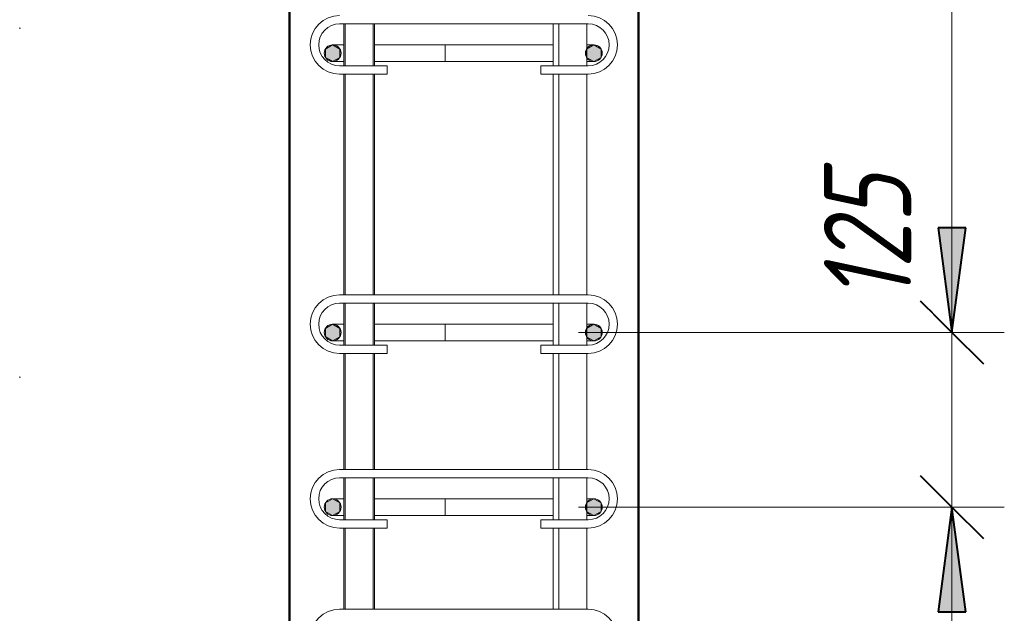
# Model space of a CAD drawing. Header units: millimetres. Extents: x 22682 to 33621, y -25388 to 48923.
# Tile 25 of 29: x 28775 to 29480, y 43924 to 44349. Entities that reach past the tile are written whole.
import ezdxf

# ---------------------------------------------------------------- set-up
doc = ezdxf.new("R2010")
doc.units = ezdxf.units.MM
doc.linetypes.add('ADSK_Линия разреза', pattern=[500, 0, -250, 0, -250])
doc.linetypes.add('ADSK_Линия сетки', pattern=[625, 500, -62.5, 0, -62.5])
for name, color, linetype, lineweight in [('A-____-____-DIMS', 211, 'Continuous', 9), ('A-____-____-DIMS-25', 211, 'Continuous', 9), ('G-____-____-SYMB', 111, 'Continuous', 9), ('S-COLS-____-MCUT', 52, 'Continuous', 50), ('S-GRID-____-OTLN', 1, 'Continuous', 9), ('S-RBAR-____-MCUT', 171, 'Continuous', 20), ('S-RBAR-____-OTLN', 171, 'Continuous', 100)]:
    doc.layers.add(name, color=color, linetype=linetype, lineweight=lineweight)
doc.styles.add('GOST Common_I_1', font='GOST_Common Italic.ttf', dxfattribs={"width": 0.8, "height": 62.5})
doc.dimstyles.new('ADSK_Для_арматуры_Основной_2_5_мм_шаг_кол-во_Стрелки_точный', dxfattribs={"dimscale": 304.8, "dimtxt": 0.206224, "dimasz": 0, "dimexe": 0.123031, "dimexo": 0.000403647, "dimgap": 0.032808, "dimtad": 1, "dimdec": 0, "dimlfac": 304.8, "dimdsep": 46, "dimtxsty": 'GOST Common_I_1', "dimblk2": 'NONE', "dimsah": 1, "dimcen": 0.09, "dimdle": 0.123031, "dimazin": 0, "dimtfac": 1, "dimtdec": 4, "dimtix": 1, "dimtmove": 0, "dimatfit": 3, "dimfxl": 1, "dimtvp": 1, "dimtfill": 1, "dimtolj": 1, "dimtzin": 0, "dimarcsym": 2})
doc.dimstyles.new('ADSK_Для_арматуры_Основной_2_5_мм_шаг_кол-во_Стрелки_точный_1', dxfattribs={"dimscale": 304.8, "dimtxt": 0.206224, "dimasz": 0.246063, "dimexe": 0.123031, "dimexo": 0.000403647, "dimgap": 0.032808, "dimtad": 1, "dimdec": 0, "dimlfac": 304.8, "dimdsep": 46, "dimtxsty": 'GOST Common_I_1', "dimsah": 1, "dimcen": 0.09, "dimdle": 0.123031, "dimazin": 0, "dimtfac": 1, "dimtdec": 4, "dimtix": 1, "dimtmove": 0, "dimatfit": 3, "dimfxl": 1, "dimtvp": 1, "dimtfill": 1, "dimtolj": 1, "dimtzin": 0, "dimarcsym": 2})
doc.dimstyles.new('ADSK_Округление_5мм__Узкий_', dxfattribs={"dimscale": 304.8, "dimtxt": 0.206224, "dimasz": 0.147638, "dimexe": 0.123031, "dimexo": 0.000269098, "dimgap": 0.032808, "dimtad": 1, "dimdec": 0, "dimlfac": 304.8, "dimrnd": 5, "dimdsep": 46, "dimtxsty": 'GOST Common_I_1', "dimblk1": 'OBLIQUE', "dimblk2": 'OBLIQUE', "dimsah": 1, "dimcen": 0.09, "dimdle": 0.123031, "dimazin": 0, "dimtfac": 1, "dimtdec": 4, "dimtix": 1, "dimtmove": 1, "dimatfit": 3, "dimfxl": 1, "dimtvp": 1, "dimtfill": 1, "dimtolj": 1, "dimtzin": 0, "dimlwd": 20, "dimlwe": 20, "dimarcsym": 2})
doc.dimstyles.new('ADSK_Округление_5мм__Узкий__1', dxfattribs={"dimscale": 304.8, "dimtxt": 0.206224, "dimasz": 0.147638, "dimexe": 0.123031, "dimexo": 0.000269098, "dimgap": 0.032808, "dimtad": 1, "dimdec": 0, "dimlfac": 304.8, "dimrnd": 5, "dimdsep": 46, "dimtxsty": 'GOST Common_I_1', "dimblk1": 'OBLIQUE', "dimblk2": 'OBLIQUE', "dimsah": 1, "dimcen": 0.09, "dimdle": 0.123031, "dimazin": 0, "dimtfac": 1, "dimtdec": 4, "dimtix": 1, "dimtmove": 0, "dimatfit": 3, "dimfxl": 1, "dimtvp": 1, "dimtfill": 1, "dimtolj": 1, "dimtzin": 0, "dimlwd": 20, "dimlwe": 20, "dimarcsym": 2})

# ---------------------------------------------------------------- blocks, each defined once
blk = doc.blocks.new('DIMBLOCK22-КЖ1_ПЭ_ВЭ15_Армирование_Пилоны_Пм-15_2_2-2')
at = {"layer": 'A-____-____-DIMS-25', "lineweight": 40}
for p, q in [((29442.09, 44000), (29419.59, 44022.5)), ((29442.09, 44000), (29464.59, 43977.5)), ((29442.09, 43300), (29419.59, 43322.5)), ((29442.09, 43300), (29464.59, 43277.5))]:
    blk.add_line(p, q, dxfattribs=at)
at = {"layer": 'A-____-____-DIMS-25', "lineweight": 20}
for p, q in [((29442.09, 44000), (29174.65, 44000)), ((29442.09, 43300), (29442.09, 44000)), ((29442.09, 44000), (29479.59, 44000)), ((29442.09, 43300), (29174.65, 43300)), ((29442.09, 43300), (29479.59, 43300))]:
    blk.add_line(p, q, dxfattribs=at)
at = {"layer": 'A-____-____-DIMS-25', "color": 0, "lineweight": 20, "insert": (29350.41, 43597.26), "char_height": 62.5, "width": 126.5667, "attachment_point": 1, "rotation": 90, "line_spacing_factor": 1.022761, "style": 'GOST Common_I_1', "bg_fill": 3, "box_fill_scale": 1.25, "bg_fill_color": 256, "bg_fill_true_color": 13158600, "bg_fill_transparency": 0}
blk.add_mtext('700', dxfattribs=at)
blk = doc.blocks.new('_Oblique')
at = {"color": 0, "linetype": 'ByBlock', "lineweight": -2}
blk.add_line((-0.5, -0.5), (0.5, 0.5), dxfattribs=at)
blk = doc.blocks.new('DIMBLOCK23-КЖ1_ПЭ_ВЭ15_Армирование_Пилоны_Пм-15_2_2-2')
at = {"layer": 'A-____-____-DIMS-25', "lineweight": 20}
for p, q in [((29442.09, 44242.9), (29442.09, 44134.51)), ((29442.09, 44134.51), (29442.09, 44062.5)), ((29442.09, 44125), (29174.65, 44125)), ((29442.09, 44000), (29442.09, 44125)), ((29442.09, 44125), (29479.59, 44125)), ((29442.09, 44000), (29174.65, 44000)), ((29442.09, 44000), (29479.59, 44000))]:
    blk.add_line(p, q, dxfattribs=at)
at = {"layer": 'A-____-____-DIMS-25', "lineweight": 40}
for p, q in [((29442.09, 44125), (29419.59, 44147.5)), ((29442.09, 44125), (29464.59, 44102.5)), ((29442.09, 44000), (29419.59, 44022.5)), ((29442.09, 44000), (29464.59, 43977.5))]:
    blk.add_line(p, q, dxfattribs=at)
at = {"layer": 'A-____-____-DIMS-25', "color": 0, "lineweight": 20, "insert": (29350.41, 44147.01), "char_height": 62.5, "width": 115.0606, "attachment_point": 1, "rotation": 90, "line_spacing_factor": 1.022761, "style": 'GOST Common_I_1', "bg_fill": 3, "box_fill_scale": 1.25, "bg_fill_color": 256, "bg_fill_true_color": 13158600, "bg_fill_transparency": 0}
blk.add_mtext('125', dxfattribs=at)
blk = doc.blocks.new('DIMBLOCK24-КЖ1_ПЭ_ВЭ15_Армирование_Пилоны_Пм-15_2_2-2')
at = {"layer": 'A-____-____-DIMS-25', "lineweight": 40}
for p, q in [((29442.09, 45325), (29419.59, 45347.5)), ((29442.09, 45325), (29464.59, 45302.5)), ((29442.09, 44125), (29419.59, 44147.5)), ((29442.09, 44125), (29464.59, 44102.5))]:
    blk.add_line(p, q, dxfattribs=at)
at = {"layer": 'A-____-____-DIMS-25', "lineweight": 20}
for p, q in [((29442.09, 45325), (29174.65, 45325)), ((29442.09, 44125), (29442.09, 45325)), ((29442.09, 45325), (29479.59, 45325)), ((29442.09, 44125), (29174.65, 44125)), ((29442.09, 44125), (29479.59, 44125))]:
    blk.add_line(p, q, dxfattribs=at)
at = {"layer": 'A-____-____-DIMS-25', "color": 0, "lineweight": 20, "insert": (29350.41, 44659.48), "char_height": 62.5, "width": 157.2495, "attachment_point": 1, "rotation": 90, "line_spacing_factor": 1.022761, "style": 'GOST Common_I_1', "bg_fill": 3, "box_fill_scale": 1.25, "bg_fill_color": 256, "bg_fill_true_color": 13158600, "bg_fill_transparency": 0}
blk.add_mtext('1200', dxfattribs=at)
blk = doc.blocks.new('DIMBLOCK33-КЖ1_ПЭ_ВЭ15_Армирование_Пилоны_Пм-15_2_2-2')
at = {"layer": 'A-____-____-DIMS-25', "lineweight": 40}
for points in [[(29442.09, 45325), (29432.22, 45250), (29451.97, 45250)], [(29442.09, 44125), (29451.97, 44200), (29432.22, 44200)]]:
    blk.add_hatch(color=256, dxfattribs=at).paths.add_polyline_path(points)
at = {"layer": 'A-____-____-DIMS-25'}
for p, q in [((29442.09, 44087.5), (29442.09, 45362.5)), ((29442.09, 45325), (29223.15, 45325)), ((29442.09, 45325), (29479.59, 45325)), ((29442.09, 44125), (29223.15, 44125)), ((29442.09, 44125), (29479.59, 44125))]:
    blk.add_line(p, q, dxfattribs=at)
at = {"layer": 'A-____-____-DIMS-25', "lineweight": 40}
for p, q in [((29442.09, 45325), (29432.22, 45250)), ((29451.97, 45250), (29442.09, 45325)), ((29432.22, 45250), (29451.97, 45250)), ((29451.97, 44200), (29432.22, 44200)), ((29432.22, 44200), (29442.09, 44125)), ((29442.09, 44125), (29451.97, 44200))]:
    blk.add_line(p, q, dxfattribs=at)
at = {"layer": 'A-____-____-DIMS-25', "color": 0, "insert": (29350.41, 44554.01), "char_height": 62.5, "width": 410.3829, "attachment_point": 1, "rotation": 90, "line_spacing_factor": 1.022761, "style": 'GOST Common_I_1', "bg_fill": 3, "box_fill_scale": 1.25, "bg_fill_color": 256, "bg_fill_true_color": 13158600, "bg_fill_transparency": 0}
blk.add_mtext('200x6=1200', dxfattribs=at)
blk = doc.blocks.new('_None')
blk = doc.blocks.new('DIMBLOCK34-КЖ1_ПЭ_ВЭ15_Армирование_Пилоны_Пм-15_2_2-2')
at = {"layer": 'A-____-____-DIMS-25', "lineweight": 40}
for points in [[(29442.09, 44000), (29432.22, 43925), (29451.97, 43925)], [(29442.09, 43300), (29451.97, 43375), (29432.22, 43375)]]:
    blk.add_hatch(color=256, dxfattribs=at).paths.add_polyline_path(points)
at = {"layer": 'A-____-____-DIMS-25'}
for p, q in [((29442.09, 43262.5), (29442.09, 44037.5)), ((29442.09, 44000), (29223.15, 44000)), ((29442.09, 44000), (29479.59, 44000)), ((29442.09, 43300), (29223.15, 43300)), ((29442.09, 43300), (29479.59, 43300))]:
    blk.add_line(p, q, dxfattribs=at)
at = {"layer": 'A-____-____-DIMS-25', "lineweight": 40}
for p, q in [((29442.09, 44000), (29432.22, 43925)), ((29451.97, 43925), (29442.09, 44000)), ((29432.22, 43925), (29451.97, 43925)), ((29451.97, 43375), (29432.22, 43375)), ((29432.22, 43375), (29442.09, 43300)), ((29442.09, 43300), (29451.97, 43375))]:
    blk.add_line(p, q, dxfattribs=at)
at = {"layer": 'A-____-____-DIMS-25', "color": 0, "insert": (29350.41, 43496.59), "char_height": 62.5, "width": 368.194, "attachment_point": 1, "rotation": 90, "line_spacing_factor": 1.022761, "style": 'GOST Common_I_1', "bg_fill": 3, "box_fill_scale": 1.25, "bg_fill_color": 256, "bg_fill_true_color": 13158600, "bg_fill_transparency": 0}
blk.add_mtext('100x7=700', dxfattribs=at)

msp = doc.modelspace()

# ---------------------------------------------------------------- hatches: boundary and pattern name
at = {"layer": 'S-RBAR-____-MCUT'}
h = msp.add_hatch(color=256, dxfattribs=at)
edge = h.paths.add_edge_path()
edge.add_arc((28998.6473, 44325.0004), 6, 0, 360)
for points in [[(28998.6473, 44319.0004), (29003.8434, 44322.0004), (29003.8434, 44328.0004), (28998.6473, 44331.0004), (28993.4511, 44328.0004), (28993.4511, 44322.0004), (28995.6427, 44320.7351)], [(29185.6473, 44319.0004), (29190.8434, 44322.0004), (29190.8434, 44328.0004), (29185.6473, 44331.0004), (29180.4511, 44328.0004), (29180.4511, 44322.0004)], [(28998.6473, 44119.0004), (29003.8434, 44122.0004), (29003.8434, 44128.0004), (28998.6473, 44131.0004), (28993.4511, 44128.0004), (28993.4511, 44122.0004), (28993.7536, 44121.8257)], [(29185.6473, 44119.0004), (29190.8434, 44122.0004), (29190.8434, 44128.0004), (29185.6473, 44131.0004), (29180.4511, 44128.0004), (29180.4511, 44122.0004)], [(28998.6473, 43994.0004), (29003.8434, 43997.0004), (29003.8434, 44003.0004), (28998.6473, 44006.0004), (28993.4511, 44003.0004), (28993.4511, 43997.0004)], [(29185.6473, 43994.0004), (29190.8434, 43997.0004), (29190.8434, 44003.0004), (29185.6473, 44006.0004), (29180.4511, 44003.0004), (29180.4511, 43997.0004)]]:
    msp.add_hatch(color=256, dxfattribs=at).paths.add_polyline_path(points)
h = msp.add_hatch(color=256, dxfattribs=at)
edge = h.paths.add_edge_path()
edge.add_arc((29185.6473, 44325.0004), 6, 0, 360)
h = msp.add_hatch(color=256, dxfattribs=at)
edge = h.paths.add_edge_path()
edge.add_arc((28998.6473, 44125.0004), 6, 0, 360)
h = msp.add_hatch(color=256, dxfattribs=at)
edge = h.paths.add_edge_path()
edge.add_arc((29185.6473, 44125.0004), 6, 0, 360)
h = msp.add_hatch(color=256, dxfattribs=at)
edge = h.paths.add_edge_path()
edge.add_arc((28998.6473, 44000.0004), 6, 0, 360)
h = msp.add_hatch(color=256, dxfattribs=at)
edge = h.paths.add_edge_path()
edge.add_arc((29185.6473, 44000.0004), 6, 0, 360)

# ---------------------------------------------------------------- linework, layer by layer
at = {"layer": 'G-____-____-SYMB', "linetype": 'ADSK_Линия разреза', "lineweight": 20}
msp.add_line((28774.5595, 47344.2526), (28774.5595, 42077.739), dxfattribs=at)
at = {"layer": 'S-COLS-____-MCUT'}
for p, q in [((28967.6471, 46200), (28967.6471, 43250)), ((29217.6471, 43250), (29217.6471, 46200))]:
    msp.add_line(p, q, dxfattribs=at)
at = {"layer": 'S-GRID-____-OTLN', "linetype": 'ADSK_Линия сетки'}
msp.add_line((28967.6471, 42510.5835), (28967.6471, 46400), dxfattribs=at)
at = {"layer": 'S-RBAR-____-MCUT'}
for p, q in [((28998.6473, 44331.0004), (28993.4511, 44328.0004)), ((28993.4511, 44328.0004), (28993.4511, 44322.0004)), ((29003.8434, 44328.0004), (28998.6473, 44331.0004)), ((29003.8434, 44322.0004), (29003.8434, 44328.0004)), ((29185.6473, 44331.0004), (29180.4511, 44328.0004)), ((29180.4511, 44328.0004), (29180.4511, 44322.0004)), ((29190.8434, 44328.0004), (29185.6473, 44331.0004)), ((29190.8434, 44322.0004), (29190.8434, 44328.0004)), ((28993.4511, 44322.0004), (28995.6427, 44320.7351)), ((28995.6427, 44320.7351), (28998.6473, 44319.0004)), ((28998.6473, 44319.0004), (29003.8434, 44322.0004)), ((29180.4511, 44322.0004), (29185.6473, 44319.0004)), ((29185.6473, 44319.0004), (29190.8434, 44322.0004)), ((28998.6473, 44131.0004), (28993.4511, 44128.0004)), ((28993.4511, 44128.0004), (28993.4511, 44122.0004)), ((29003.8434, 44128.0004), (28998.6473, 44131.0004)), ((29003.8434, 44122.0004), (29003.8434, 44128.0004)), ((29185.6473, 44131.0004), (29180.4511, 44128.0004)), ((29180.4511, 44128.0004), (29180.4511, 44122.0004)), ((29190.8434, 44128.0004), (29185.6473, 44131.0004)), ((29190.8434, 44122.0004), (29190.8434, 44128.0004)), ((28993.4511, 44122.0004), (28993.7536, 44121.8257)), ((28993.7536, 44121.8257), (28998.6473, 44119.0004)), ((28998.6473, 44119.0004), (29003.8434, 44122.0004)), ((29180.4511, 44122.0004), (29185.6473, 44119.0004)), ((29185.6473, 44119.0004), (29190.8434, 44122.0004)), ((28998.6473, 44006.0004), (28993.4511, 44003.0004)), ((28993.4511, 44003.0004), (28993.4511, 43997.0004)), ((29003.8434, 44003.0004), (28998.6473, 44006.0004)), ((29003.8434, 43997.0004), (29003.8434, 44003.0004)), ((29185.6473, 44006.0004), (29180.4511, 44003.0004)), ((29180.4511, 44003.0004), (29180.4511, 43997.0004)), ((29190.8434, 44003.0004), (29185.6473, 44006.0004)), ((29190.8434, 43997.0004), (29190.8434, 44003.0004)), ((28993.4511, 43997.0004), (28998.6473, 43994.0004)), ((28998.6473, 43994.0004), (29003.8434, 43997.0004)), ((29180.4511, 43997.0004), (29185.6473, 43994.0004)), ((29185.6473, 43994.0004), (29190.8434, 43997.0004))]:
    msp.add_line(p, q, dxfattribs=at)
for centre in [(28998.6473, 44325.0004), (29185.6473, 44325.0004), (28998.6473, 44125.0004), (29185.6473, 44125.0004), (28998.6473, 44000.0004), (29185.6473, 44000.0004)]:
    msp.add_circle(centre, 6, dxfattribs=at)
at = {"layer": 'S-RBAR-____-OTLN', "lineweight": 20}
for p, q in [((29003.6401, 44346.0004), (29181.6401, 44346.0004)), ((29006.6468, 44316.0004), (29006.6468, 44346.0004)), ((29007.6473, 44316.0004), (29007.6473, 44346.0004)), ((29027.6473, 44316.0004), (29027.6473, 44346.0004)), ((29028.6468, 44316.0004), (29028.6468, 44346.0004)), ((29156.6473, 44316.0004), (29156.6473, 44346.0004)), ((29160.6472, 44316.0004), (29160.6472, 44346.0004)), ((29180.6472, 44316.0004), (29180.6472, 44346.0004)), ((28998.6473, 44331.0004), (29006.4063, 44331.0004)), ((29028.5197, 44331.0004), (29033.2133, 44331.0004)), ((29033.2545, 44331.0004), (29060.1031, 44331.0004)), ((29060.1031, 44331.0004), (29079.3202, 44331.0004)), ((29079.3202, 44331.0004), (29149.6473, 44331.0004)), ((29079.3202, 44319.0004), (29079.3202, 44331.0004)), ((29149.6473, 44331.0004), (29156.6824, 44331.0004)), ((29180.8242, 44331.0004), (29185.6473, 44331.0004)), ((28998.6473, 44319.0004), (29006.1491, 44319.0004)), ((29028.6064, 44319.0004), (29032.7083, 44319.0004)), ((29032.7325, 44319.0004), (29060.1031, 44319.0004)), ((29060.1031, 44319.0004), (29079.3202, 44319.0004)), ((29079.3202, 44319.0004), (29149.6473, 44319.0004)), ((29149.6473, 44319.0004), (29156.6824, 44319.0004)), ((29180.8242, 44319.0004), (29185.6473, 44319.0004)), ((29037.6401, 44316.0004), (29003.6401, 44316.0004)), ((29037.6401, 44316.0004), (29037.6401, 44310.0004)), ((29181.6401, 44316.0004), (29147.6401, 44316.0004)), ((29147.6401, 44316.0004), (29147.6401, 44310.0004)), ((29037.6401, 44310.0004), (29003.6401, 44310.0004)), ((29006.6468, 44152.0004), (29006.6468, 44310.0004)), ((29007.6473, 44152.0004), (29007.6473, 44310.0004)), ((29027.6473, 44152.0004), (29027.6473, 44310.0004)), ((29028.6468, 44152.0004), (29028.6468, 44310.0004)), ((29181.6401, 44310.0004), (29147.6401, 44310.0004)), ((29156.6473, 44152.0004), (29156.6473, 44310.0004)), ((29160.6472, 44152.0004), (29160.6472, 44310.0004)), ((29180.6472, 44152.0004), (29180.6472, 44310.0004)), ((29003.6473, 44152.0004), (29181.6473, 44152.0004)), ((29003.6473, 44146.0004), (29181.6473, 44146.0004)), ((29006.6468, 44116.0004), (29006.6468, 44146.0004)), ((29007.6473, 44116.0004), (29007.6473, 44146.0004)), ((29027.6473, 44116.0004), (29027.6473, 44146.0004)), ((29028.6468, 44116.0004), (29028.6468, 44146.0004)), ((29156.6473, 44116.0004), (29156.6473, 44146.0004)), ((29160.6472, 44116.0004), (29160.6472, 44146.0004)), ((29180.6472, 44116.0004), (29180.6472, 44146.0004)), ((28998.6473, 44131.0004), (29006.4063, 44131.0004)), ((29028.5197, 44131.0004), (29033.2133, 44131.0004)), ((29033.2545, 44131.0004), (29060.1031, 44131.0004)), ((29060.1031, 44131.0004), (29079.3202, 44131.0004)), ((29079.3202, 44131.0004), (29149.6473, 44131.0004)), ((29079.3202, 44119.0004), (29079.3202, 44131.0004)), ((29149.6473, 44131.0004), (29156.6824, 44131.0004)), ((29180.8242, 44131.0004), (29185.6473, 44131.0004)), ((28998.6473, 44119.0004), (29006.1491, 44119.0004)), ((29037.6473, 44116.0004), (29003.6473, 44116.0004)), ((29028.6064, 44119.0004), (29032.7083, 44119.0004)), ((29032.7325, 44119.0004), (29060.1031, 44119.0004)), ((29037.6473, 44116.0004), (29037.6473, 44110.0004)), ((29060.1031, 44119.0004), (29079.3202, 44119.0004)), ((29079.3202, 44119.0004), (29149.6473, 44119.0004)), ((29181.6473, 44116.0004), (29147.6473, 44116.0004)), ((29147.6473, 44116.0004), (29147.6473, 44110.0004)), ((29149.6473, 44119.0004), (29156.6824, 44119.0004)), ((29180.8242, 44119.0004), (29185.6473, 44119.0004)), ((29037.6473, 44110.0004), (29003.6473, 44110.0004)), ((29006.6468, 44027.0004), (29006.6468, 44110.0004)), ((29007.6473, 44027.0004), (29007.6473, 44110.0004)), ((29027.6473, 44027.0004), (29027.6473, 44110.0004)), ((29028.6468, 44027.0004), (29028.6468, 44110.0004)), ((29181.6473, 44110.0004), (29147.6473, 44110.0004)), ((29156.6473, 44027.0004), (29156.6473, 44110.0004)), ((29160.6472, 44027.0004), (29160.6472, 44110.0004)), ((29180.6472, 44027.0004), (29180.6472, 44110.0004)), ((29003.6473, 44027.0004), (29181.6473, 44027.0004)), ((29003.6473, 44021.0004), (29181.6473, 44021.0004)), ((29006.6468, 43991.0004), (29006.6468, 44021.0004)), ((29007.6473, 43991.0004), (29007.6473, 44021.0004)), ((29027.6473, 43991.0004), (29027.6473, 44021.0004)), ((29028.6468, 43991.0004), (29028.6468, 44021.0004)), ((29156.6473, 43991.0004), (29156.6473, 44021.0004)), ((29160.6472, 43991.0004), (29160.6472, 44021.0004)), ((29180.6472, 43991.0004), (29180.6472, 44021.0004)), ((28998.6473, 44006.0004), (29006.4063, 44006.0004)), ((29028.5197, 44006.0004), (29033.2133, 44006.0004)), ((29033.2545, 44006.0004), (29060.1031, 44006.0004)), ((29060.1031, 44006.0004), (29079.3202, 44006.0004)), ((29079.3202, 44006.0004), (29149.6473, 44006.0004)), ((29079.3202, 43994.0004), (29079.3202, 44006.0004)), ((29149.6473, 44006.0004), (29156.6824, 44006.0004)), ((29180.8242, 44006.0004), (29185.6473, 44006.0004)), ((28998.6473, 43994.0004), (29006.1491, 43994.0004)), ((29028.6064, 43994.0004), (29032.7083, 43994.0004)), ((29032.7325, 43994.0004), (29060.1031, 43994.0004)), ((29060.1031, 43994.0004), (29079.3202, 43994.0004)), ((29079.3202, 43994.0004), (29149.6473, 43994.0004)), ((29149.6473, 43994.0004), (29156.6824, 43994.0004)), ((29180.8242, 43994.0004), (29185.6473, 43994.0004)), ((29037.6473, 43991.0004), (29003.6473, 43991.0004)), ((29037.6473, 43991.0004), (29037.6473, 43985.0004)), ((29181.6473, 43991.0004), (29147.6473, 43991.0004)), ((29147.6473, 43991.0004), (29147.6473, 43985.0004)), ((29037.6473, 43985.0004), (29003.6473, 43985.0004)), ((29006.6468, 43927.0004), (29006.6468, 43985.0004)), ((29007.6473, 43927.0004), (29007.6473, 43985.0004)), ((29027.6473, 43927.0004), (29027.6473, 43985.0004)), ((29028.6468, 43927.0004), (29028.6468, 43985.0004)), ((29181.6473, 43985.0004), (29147.6473, 43985.0004)), ((29156.6473, 43927.0004), (29156.6473, 43985.0004)), ((29160.6472, 43927.0004), (29160.6472, 43985.0004)), ((29180.6472, 43927.0004), (29180.6472, 43985.0004)), ((29003.6401, 43927.0004), (29181.6401, 43927.0004))]:
    msp.add_line(p, q, dxfattribs=at)
for centre, radius, start, end in [((29003.6401, 44331.0004), 21, 90, 270), ((29181.6401, 44331.0004), 21, 270, 90), ((29003.6401, 44331.0004), 15, 90, 270), ((29181.6401, 44331.0004), 15, 270, 90), ((28998.6473, 44325.0004), 6, 90, 270), ((28998.6473, 44325.0004), 6, 90, 270), ((29185.6473, 44325.0004), 6, 270, 90), ((29003.6473, 44131.0004), 21, 90, 270), ((29181.6473, 44131.0004), 21, 270, 90), ((29003.6473, 44131.0004), 15, 90, 270), ((29181.6473, 44131.0004), 15, 270, 90), ((28998.6473, 44125.0004), 6, 90, 270), ((28998.6473, 44125.0004), 6, 90, 270), ((29185.6473, 44125.0004), 6, 270, 90), ((29003.6473, 44006.0004), 21, 90, 270), ((29181.6473, 44006.0004), 21, 270, 90), ((29003.6473, 44006.0004), 15, 90, 270), ((29181.6473, 44006.0004), 15, 270, 90), ((28998.6473, 44000.0004), 6, 90, 270), ((28998.6473, 44000.0004), 6, 90, 270), ((29185.6473, 44000.0004), 6, 270, 90), ((29003.6401, 43906.0004), 21, 90, 270), ((29181.6401, 43906.0004), 21, 270, 90)]:
    msp.add_arc(centre, radius, start, end, dxfattribs=at)

# ---------------------------------------------------------------- next in the draw order: dimensions: what is measured, and where the dimension line sits
at = {"layer": 'A-____-____-DIMS', "lineweight": 20}
dim = msp.add_linear_dim(base=(29442.0912, 44000.0004), p1=(29149.6473, 43300.0004), p2=(29149.6473, 44000.0004), angle=90, dimstyle='ADSK_Округление_5мм__Узкий__1', override={"dimpost": '<>', "dimfxl": 700}, dxfattribs=at)
dim.commit()
dim.dimension.update_dxf_attribs({"geometry": 'DIMBLOCK22-КЖ1_ПЭ_ВЭ15_Армирование_Пилоны_Пм-15_2_2-2', "text_midpoint": (29400.8412, 43650.0004)})

# ---------------------------------------------------------------- next in the draw order: dimensions: what is measured, and where the dimension line sits
dim = msp.add_linear_dim(base=(29442.0912, 44125.0004), p1=(29149.6473, 44000.0004), p2=(29149.6473, 44125.0004), angle=90, dimstyle='ADSK_Округление_5мм__Узкий_', override={"dimpost": '<>', "dimfxl": 125}, dxfattribs=at)
dim.commit()
dim.dimension.update_dxf_attribs({"geometry": 'DIMBLOCK23-КЖ1_ПЭ_ВЭ15_Армирование_Пилоны_Пм-15_2_2-2', "text_midpoint": (29392.0811, 44204.5426), "dimtype": 160, "text_rotation": 90})

# ---------------------------------------------------------------- next in the draw order: dimensions: what is measured, and where the dimension line sits
dim = msp.add_linear_dim(base=(29442.0912, 45325.0004), p1=(29149.6473, 44125.0004), p2=(29149.6473, 45325.0004), angle=90, dimstyle='ADSK_Округление_5мм__Узкий__1', override={"dimpost": '<>', "dimfxl": 1200}, dxfattribs=at)
dim.commit()
dim.dimension.update_dxf_attribs({"geometry": 'DIMBLOCK24-КЖ1_ПЭ_ВЭ15_Армирование_Пилоны_Пм-15_2_2-2', "text_midpoint": (29400.4388, 44725.0004)})
at = {"layer": 'A-____-____-DIMS'}
dim = msp.add_linear_dim(base=(29442.0912, 44000.0004), p1=(29185.6473, 43300.0004), p2=(29185.6473, 44000.0004), angle=90, text='100x7=700', dimstyle='ADSK_Для_арматуры_Основной_2_5_мм_шаг_кол-во_Стрелки_точный', override={"dimpost": '<>', "dimblk1": 'None', "dimblk2": 'None', "dimsah": 1, "dimfxl": 700}, dxfattribs=at)
dim.commit()
dim.dimension.update_dxf_attribs({"geometry": 'DIMBLOCK34-КЖ1_ПЭ_ВЭ15_Армирование_Пилоны_Пм-15_2_2-2', "text_midpoint": (29400.4388, 43650.0004)})

# ---------------------------------------------------------------- next in the draw order: dimensions: what is measured, and where the dimension line sits
dim = msp.add_linear_dim(base=(29442.0912, 45325.0004), p1=(29185.6473, 44125.0004), p2=(29185.6473, 45325.0004), angle=90, text='200x6=1200', dimstyle='ADSK_Для_арматуры_Основной_2_5_мм_шаг_кол-во_Стрелки_точный_1', override={"dimpost": '<>', "dimblk1": 'None', "dimblk2": 'None', "dimsah": 1, "dimfxl": 1200}, dxfattribs=at)
dim.commit()
dim.dimension.update_dxf_attribs({"geometry": 'DIMBLOCK33-КЖ1_ПЭ_ВЭ15_Армирование_Пилоны_Пм-15_2_2-2', "text_midpoint": (29400.8412, 44725.0004)})

doc.saveas('drawing.dxf')
